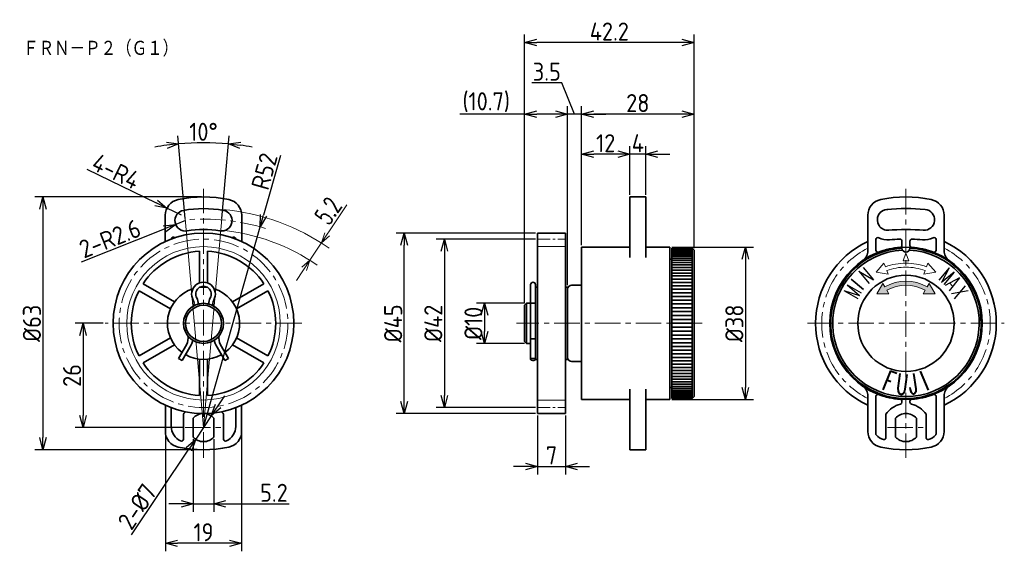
# Model space of a CAD drawing. Header units: millimetres. Extents: x 34 to 280, y 28 to 161.
import ezdxf

# ---------------------------------------------------------------- set-up
doc = ezdxf.new("R2010")
doc.units = ezdxf.units.MM
doc.header["$LTSCALE"] = 0.2
doc.linetypes.add('CENTER', pattern=[50.8, 31.75, -6.35, 6.35, -6.35])
for name, color, linetype, lineweight in [('18-0-CON', 3, 'Continuous', 18), ('18-2-CEN', 1, 'CENTER', 18), ('35-0-CON', 7, 'Continuous', 35)]:
    doc.layers.add(name, color=color, linetype=linetype, lineweight=lineweight)
doc.styles.add('Dimension', font='isocp.shx', dxfattribs={"bigfont": 'bigfont.shx'})
doc.styles.add('KANJI', font='TXT', dxfattribs={"bigfont": 'BIGFONT'})
doc.dimstyles.new('外形図／部品図', dxfattribs={"dimscale": 0, "dimtxt": 4.5, "dimasz": 3, "dimexe": 2, "dimexo": 0.5, "dimgap": 0.5, "dimtad": 1, "dimdec": 3, "dimdsep": 46, "dimtxsty": 'Dimension', "dimblk": 'OPEN30', "dimcen": 2.5, "dimclrd": 161, "dimclre": 161, "dimclrt": 161, "dimazin": 2, "dimtm": 1e-09, "dimtfac": 0.6, "dimtdec": 3, "dimtmove": 0, "dimatfit": 3, "dimldrblk": 'OPEN30', "dimfxl": 1, "dimarcsym": 0})

# ---------------------------------------------------------------- blocks, each defined once
blk = doc.blocks.new('$$$ARW_ARROW')
for p, q in [((0.428571, 0.119048), (0, 0)), ((0, 0), (0.428571, -0.119048))]:
    blk.add_line(p, q)
blk = doc.blocks.new('$$$ARW_SHAFT')
for p, q in [((0, 0), (0.428571, 0.119048)), ((0.428571, -0.119048), (0, 0)), ((0, 0), (1, 0))]:
    blk.add_line(p, q)
blk = doc.blocks.new('_Open30')
at = {"color": 0, "linetype": 'ByBlock', "lineweight": -2}
for p, q in [((-1, 0.268), (0, 0)), ((0, 0), (-1, -0.268)), ((0, 0), (-1, 0))]:
    blk.add_line(p, q, dxfattribs=at)
blk = doc.blocks.new('*D127')
at = {"layer": '18-0-CON', "color": 161, "lineweight": -2}
for p, q in [((83.62, 64.4), (85.29, 66.89)), ((81.95, 61.91), (78.05, 56.09)), ((62.08, 32.27), (76.38, 53.6))]:
    blk.add_line(p, q, dxfattribs=at)
at = {"layer": 'Defpoints', "color": 0}
for p in [(81.95, 61.91), (78.05, 56.09)]:
    blk.add_point(p, dxfattribs=at)
at = {"layer": '18-0-CON', "color": 161, "lineweight": -2, "xscale": 3, "yscale": 3, "zscale": 3}
for p, rotation in [((81.95, 61.91), 236.1619741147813), ((78.05, 56.09), 56.16197411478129)]:
    blk.add_blockref('_Open30', p, dxfattribs=dict(at, rotation=rotation))
at = {"layer": '18-0-CON', "color": 161, "insert": (63.49, 39.31), "char_height": 4.5, "attachment_point": 5, "rotation": 56.162, "style": 'Dimension'}
blk.add_mtext('2-%%C7', dxfattribs=at)
blk = doc.blocks.new('*D128')
at = {"layer": '18-0-CON', "color": 161, "lineweight": -2}
for p, q in [((99.15, 126.85), (94.94, 111.93)), ((80, 59), (94.12, 109.05))]:
    blk.add_line(p, q, dxfattribs=at)
at = {"layer": 'Defpoints', "color": 0}
for p in [(94.12, 109.05), (80, 59)]:
    blk.add_point(p, dxfattribs=at)
at = {"layer": '18-0-CON', "color": 161, "lineweight": -2, "xscale": 3, "yscale": 3, "zscale": 3, "rotation": 254.2398948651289}
blk.add_blockref('_Open30', (94.12, 109.05), dxfattribs=at)
at = {"layer": '18-0-CON', "color": 161, "insert": (95.17, 122.88), "char_height": 4.5, "attachment_point": 5, "rotation": 74.2399, "style": 'Dimension'}
blk.add_mtext('R52', dxfattribs=at)
blk = doc.blocks.new('*D129')
at = {"layer": '18-0-CON', "color": 161, "lineweight": -2}
for p, q in [((75.49, 110.61), (73.07, 109.65)), ((49.57, 100.32), (70.28, 108.54))]:
    blk.add_line(p, q, dxfattribs=at)
at = {"layer": 'Defpoints', "color": 0}
for p in [(75.49, 110.61), (73.07, 109.65)]:
    blk.add_point(p, dxfattribs=at)
at = {"layer": '18-0-CON', "color": 161, "lineweight": -2, "xscale": 3, "yscale": 3, "zscale": 3, "rotation": 21.6375553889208}
blk.add_blockref('_Open30', (73.07, 109.65), dxfattribs=at)
at = {"layer": '18-0-CON', "color": 161, "insert": (56.7, 106.11), "char_height": 4.5, "attachment_point": 5, "rotation": 21.6376, "style": 'Dimension'}
blk.add_mtext('2-R2.6', dxfattribs=at)
blk = doc.blocks.new('*D130')
at = {"layer": '18-0-CON', "color": 161, "lineweight": -2}
for p, q in [((50.91, 123.4), (68.19, 115)), ((74.49, 111.94), (70.89, 113.69))]:
    blk.add_line(p, q, dxfattribs=at)
at = {"layer": 'Defpoints', "color": 0}
for p in [(70.89, 113.69), (74.49, 111.94)]:
    blk.add_point(p, dxfattribs=at)
at = {"layer": '18-0-CON', "color": 161, "lineweight": -2, "xscale": 3, "yscale": 3, "zscale": 3, "rotation": 334.0779736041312}
blk.add_blockref('_Open30', (70.89, 113.69), dxfattribs=at)
at = {"layer": '18-0-CON', "color": 161, "insert": (58.22, 122.9), "char_height": 4.5, "attachment_point": 5, "rotation": 334.078, "style": 'Dimension'}
blk.add_mtext('4-R4', dxfattribs=at)
blk = doc.blocks.new('*D131')
at = {"layer": '18-0-CON', "color": 161, "lineweight": -2}
for p, q in [((55, 85), (48, 85)), ((50, 82), (50, 62)), ((74.9, 59), (48, 59))]:
    blk.add_line(p, q, dxfattribs=at)
at = {"layer": 'Defpoints', "color": 0}
for p in [(55.5, 85), (50, 59), (75.4, 59)]:
    blk.add_point(p, dxfattribs=at)
at = {"layer": '18-0-CON', "color": 161, "lineweight": -2, "xscale": 3, "yscale": 3, "zscale": 3}
for p, rotation in [((50, 85), 90), ((50, 59), 270)]:
    blk.add_blockref('_Open30', p, dxfattribs=dict(at, rotation=rotation))
at = {"layer": '18-0-CON', "color": 161, "insert": (47.25, 72), "char_height": 4.5, "attachment_point": 5, "rotation": 90, "style": 'Dimension'}
blk.add_mtext('26', dxfattribs=at)
blk = doc.blocks.new('*D132')
at = {"layer": '18-0-CON', "color": 161, "lineweight": -2}
for p, q in [((79.5, 116.5), (38, 116.5)), ((40, 113.5), (40, 56.5)), ((79.5, 53.5), (38, 53.5))]:
    blk.add_line(p, q, dxfattribs=at)
at = {"layer": 'Defpoints', "color": 0}
for p in [(80, 116.5), (40, 53.5), (80, 53.5)]:
    blk.add_point(p, dxfattribs=at)
at = {"layer": '18-0-CON', "color": 161, "lineweight": -2, "xscale": 3, "yscale": 3, "zscale": 3}
for p, rotation in [((40, 116.5), 90), ((40, 53.5), 270)]:
    blk.add_blockref('_Open30', p, dxfattribs=dict(at, rotation=rotation))
at = {"layer": '18-0-CON', "color": 161, "insert": (37.25, 85), "char_height": 4.5, "attachment_point": 5, "rotation": 90, "style": 'Dimension'}
blk.add_mtext('%%C63', dxfattribs=at)
blk = doc.blocks.new('*D133')
at = {"layer": '18-0-CON', "color": 161, "lineweight": -2}
for p, q in [((77.4, 56.16), (77.4, 38)), ((82.6, 56.16), (82.6, 38)), ((74.4, 40), (71.4, 40)), ((77.4, 40), (82.6, 40)), ((85.6, 40), (101.32, 40))]:
    blk.add_line(p, q, dxfattribs=at)
at = {"layer": 'Defpoints', "color": 0}
for p in [(77.4, 56.66), (82.6, 56.66), (82.6, 40)]:
    blk.add_point(p, dxfattribs=at)
at = {"layer": '18-0-CON', "color": 161, "lineweight": -2, "xscale": 3, "yscale": 3, "zscale": 3}
blk.add_blockref('_Open30', (77.4, 40), dxfattribs=at)
at = {"layer": '18-0-CON', "color": 161, "lineweight": -2, "xscale": 3, "yscale": 3, "zscale": 3, "rotation": 180}
blk.add_blockref('_Open30', (82.6, 40), dxfattribs=at)
at = {"layer": '18-0-CON', "color": 161, "insert": (97.54, 42.75), "char_height": 4.5, "attachment_point": 5, "style": 'Dimension'}
blk.add_mtext('5.2', dxfattribs=at)
blk = doc.blocks.new('*D134')
at = {"layer": '18-0-CON', "color": 161, "lineweight": -2}
for p, q in [((70.5, 57.56), (70.5, 28.16)), ((89.5, 57.56), (89.5, 28.16)), ((86.5, 30.16), (73.5, 30.16))]:
    blk.add_line(p, q, dxfattribs=at)
at = {"layer": 'Defpoints', "color": 0}
for p in [(70.5, 58.06), (89.5, 58.06), (70.5, 30.16)]:
    blk.add_point(p, dxfattribs=at)
at = {"layer": '18-0-CON', "color": 161, "lineweight": -2, "xscale": 3, "yscale": 3, "zscale": 3, "rotation": 180}
blk.add_blockref('_Open30', (70.5, 30.16), dxfattribs=at)
at = {"layer": '18-0-CON', "color": 161, "lineweight": -2, "xscale": 3, "yscale": 3, "zscale": 3}
blk.add_blockref('_Open30', (89.5, 30.16), dxfattribs=at)
at = {"layer": '18-0-CON', "color": 161, "insert": (80, 32.91), "char_height": 4.5, "attachment_point": 5, "style": 'Dimension'}
blk.add_mtext('19', dxfattribs=at)
blk = doc.blocks.new('*D135')
at = {"layer": '18-0-CON', "color": 161, "lineweight": -2}
for p, q in [((160, 90), (148, 90)), ((150, 87), (150, 83)), ((160, 80), (148, 80))]:
    blk.add_line(p, q, dxfattribs=at)
at = {"layer": 'Defpoints', "color": 0}
for p in [(160.5, 90), (150, 80), (160.5, 80)]:
    blk.add_point(p, dxfattribs=at)
at = {"layer": '18-0-CON', "color": 161, "lineweight": -2, "xscale": 3, "yscale": 3, "zscale": 3}
for p, rotation in [((150, 90), 90), ((150, 80), 270)]:
    blk.add_blockref('_Open30', p, dxfattribs=dict(at, rotation=rotation))
at = {"layer": '18-0-CON', "color": 161, "insert": (147.25, 85), "char_height": 4.5, "attachment_point": 5, "rotation": 90, "style": 'Dimension'}
blk.add_mtext('%%C10', dxfattribs=at)
blk = doc.blocks.new('*D136')
at = {"layer": '18-0-CON', "color": 161, "lineweight": -2}
for p, q in [((162.7, 106), (138, 106)), ((140, 103), (140, 67)), ((162.7, 64), (138, 64))]:
    blk.add_line(p, q, dxfattribs=at)
at = {"layer": 'Defpoints', "color": 0}
for p in [(163.2, 106), (140, 64), (163.2, 64)]:
    blk.add_point(p, dxfattribs=at)
at = {"layer": '18-0-CON', "color": 161, "lineweight": -2, "xscale": 3, "yscale": 3, "zscale": 3}
for p, rotation in [((140, 106), 90), ((140, 64), 270)]:
    blk.add_blockref('_Open30', p, dxfattribs=dict(at, rotation=rotation))
at = {"layer": '18-0-CON', "color": 161, "insert": (137.25, 85), "char_height": 4.5, "attachment_point": 5, "rotation": 90, "style": 'Dimension'}
blk.add_mtext('%%C42', dxfattribs=at)
blk = doc.blocks.new('*D137')
at = {"layer": '18-0-CON', "color": 161, "lineweight": -2}
for p, q in [((162.7, 107.5), (128, 107.5)), ((130, 65.5), (130, 104.5)), ((162.7, 62.5), (128, 62.5))]:
    blk.add_line(p, q, dxfattribs=at)
at = {"layer": 'Defpoints', "color": 0}
for p in [(130, 107.5), (163.2, 107.5), (163.2, 62.5)]:
    blk.add_point(p, dxfattribs=at)
at = {"layer": '18-0-CON', "color": 161, "lineweight": -2, "xscale": 3, "yscale": 3, "zscale": 3}
for p, rotation in [((130, 107.5), 90), ((130, 62.5), 270)]:
    blk.add_blockref('_Open30', p, dxfattribs=dict(at, rotation=rotation))
at = {"layer": '18-0-CON', "color": 161, "insert": (127.25, 85), "char_height": 4.5, "attachment_point": 5, "rotation": 90, "style": 'Dimension'}
blk.add_mtext('%%C45', dxfattribs=at)
blk = doc.blocks.new('*D138')
at = {"layer": '18-0-CON', "color": 161, "lineweight": -2}
for p, q in [((163.2, 62), (163.2, 47.32)), ((170.2, 62), (170.2, 47.32)), ((160.2, 49.32), (157.2, 49.32)), ((163.2, 49.32), (170.2, 49.32)), ((173.2, 49.32), (176.2, 49.32))]:
    blk.add_line(p, q, dxfattribs=at)
at = {"layer": 'Defpoints', "color": 0}
for p in [(163.2, 62.5), (170.2, 62.5), (170.2, 49.32)]:
    blk.add_point(p, dxfattribs=at)
at = {"layer": '18-0-CON', "color": 161, "lineweight": -2, "xscale": 3, "yscale": 3, "zscale": 3}
blk.add_blockref('_Open30', (163.2, 49.32), dxfattribs=at)
at = {"layer": '18-0-CON', "color": 161, "lineweight": -2, "xscale": 3, "yscale": 3, "zscale": 3, "rotation": 180}
blk.add_blockref('_Open30', (170.2, 49.32), dxfattribs=at)
at = {"layer": '18-0-CON', "color": 161, "insert": (166.7, 52.07), "char_height": 4.5, "attachment_point": 5, "style": 'Dimension'}
blk.add_mtext('7', dxfattribs=at)
blk = doc.blocks.new('*D139')
at = {"layer": '18-0-CON', "color": 161, "lineweight": -2}
for p, q in [((160, 90), (160, 139.16)), ((170.7, 94.5), (170.7, 139.16)), ((160, 137.16), (143.85, 137.16)), ((167.7, 137.16), (163, 137.16))]:
    blk.add_line(p, q, dxfattribs=at)
at = {"layer": 'Defpoints', "color": 0}
for p in [(170.7, 137.16), (170.7, 94), (160, 89.5)]:
    blk.add_point(p, dxfattribs=at)
at = {"layer": '18-0-CON', "color": 161, "lineweight": -2, "xscale": 3, "yscale": 3, "zscale": 3, "rotation": 180}
blk.add_blockref('_Open30', (160, 137.16), dxfattribs=at)
at = {"layer": '18-0-CON', "color": 161, "lineweight": -2, "xscale": 3, "yscale": 3, "zscale": 3}
blk.add_blockref('_Open30', (170.7, 137.16), dxfattribs=at)
at = {"layer": '18-0-CON', "color": 161, "insert": (150.43, 140.13), "char_height": 4.5, "attachment_point": 5, "style": 'Dimension'}
blk.add_mtext('(10.7)', dxfattribs=at)
blk = doc.blocks.new('*D140')
at = {"layer": '18-0-CON', "color": 161, "lineweight": -2}
for p, q in [((169.27, 144.99), (161.79, 144.99)), ((172.45, 137.16), (169.27, 144.99)), ((170.7, 94.5), (170.7, 139.16)), ((174.2, 104.5), (174.2, 139.16)), ((167.7, 137.16), (164.7, 137.16)), ((174.2, 137.16), (170.7, 137.16)), ((174.2, 137.16), (170.7, 137.16)), ((177.2, 137.16), (180.2, 137.16))]:
    blk.add_line(p, q, dxfattribs=at)
at = {"layer": 'Defpoints', "color": 0}
for p in [(170.7, 137.16), (174.2, 104), (170.7, 94)]:
    blk.add_point(p, dxfattribs=at)
at = {"layer": '18-0-CON', "color": 161, "lineweight": -2, "xscale": 3, "yscale": 3, "zscale": 3}
blk.add_blockref('_Open30', (170.7, 137.16), dxfattribs=at)
at = {"layer": '18-0-CON', "color": 161, "lineweight": -2, "xscale": 3, "yscale": 3, "zscale": 3, "rotation": 180}
blk.add_blockref('_Open30', (174.2, 137.16), dxfattribs=at)
at = {"layer": '18-0-CON', "color": 161, "insert": (165.53, 147.74), "char_height": 4.5, "attachment_point": 5, "style": 'Dimension'}
blk.add_mtext('3.5', dxfattribs=at)
blk = doc.blocks.new('*D141')
at = {"layer": '18-0-CON', "color": 161, "lineweight": -2}
for p, q in [((174.2, 104.5), (174.2, 129.16)), ((186.2, 117), (186.2, 129.16)), ((183.2, 127.16), (177.2, 127.16))]:
    blk.add_line(p, q, dxfattribs=at)
at = {"layer": 'Defpoints', "color": 0}
for p in [(174.2, 127.16), (186.2, 116.5), (174.2, 104)]:
    blk.add_point(p, dxfattribs=at)
at = {"layer": '18-0-CON', "color": 161, "lineweight": -2, "xscale": 3, "yscale": 3, "zscale": 3, "rotation": 180}
blk.add_blockref('_Open30', (174.2, 127.16), dxfattribs=at)
at = {"layer": '18-0-CON', "color": 161, "lineweight": -2, "xscale": 3, "yscale": 3, "zscale": 3}
blk.add_blockref('_Open30', (186.2, 127.16), dxfattribs=at)
at = {"layer": '18-0-CON', "color": 161, "insert": (180.2, 129.91), "char_height": 4.5, "attachment_point": 5, "style": 'Dimension'}
blk.add_mtext('12', dxfattribs=at)
blk = doc.blocks.new('*D142')
at = {"layer": '18-0-CON', "color": 161, "lineweight": -2}
for p, q in [((186.2, 117), (186.2, 129.16)), ((190.2, 117), (190.2, 129.16)), ((183.2, 127.16), (180.2, 127.16)), ((190.2, 127.16), (186.2, 127.16)), ((193.2, 127.16), (196.2, 127.16))]:
    blk.add_line(p, q, dxfattribs=at)
at = {"layer": 'Defpoints', "color": 0}
for p in [(186.2, 127.16), (186.2, 116.5), (190.2, 116.5)]:
    blk.add_point(p, dxfattribs=at)
at = {"layer": '18-0-CON', "color": 161, "lineweight": -2, "xscale": 3, "yscale": 3, "zscale": 3}
blk.add_blockref('_Open30', (186.2, 127.16), dxfattribs=at)
at = {"layer": '18-0-CON', "color": 161, "lineweight": -2, "xscale": 3, "yscale": 3, "zscale": 3, "rotation": 180}
blk.add_blockref('_Open30', (190.2, 127.16), dxfattribs=at)
at = {"layer": '18-0-CON', "color": 161, "insert": (188.2, 129.91), "char_height": 4.5, "attachment_point": 5, "style": 'Dimension'}
blk.add_mtext('4', dxfattribs=at)
blk = doc.blocks.new('*D143')
at = {"layer": '18-0-CON', "color": 161, "lineweight": -2}
for p, q in [((174.2, 104.5), (174.2, 139.16)), ((202.2, 103.75), (202.2, 139.16)), ((199.2, 137.16), (177.2, 137.16))]:
    blk.add_line(p, q, dxfattribs=at)
at = {"layer": 'Defpoints', "color": 0}
for p in [(174.2, 137.16), (174.2, 104), (202.2, 103.25)]:
    blk.add_point(p, dxfattribs=at)
at = {"layer": '18-0-CON', "color": 161, "lineweight": -2, "xscale": 3, "yscale": 3, "zscale": 3, "rotation": 180}
blk.add_blockref('_Open30', (174.2, 137.16), dxfattribs=at)
at = {"layer": '18-0-CON', "color": 161, "lineweight": -2, "xscale": 3, "yscale": 3, "zscale": 3}
blk.add_blockref('_Open30', (202.2, 137.16), dxfattribs=at)
at = {"layer": '18-0-CON', "color": 161, "insert": (188.2, 139.91), "char_height": 4.5, "attachment_point": 5, "style": 'Dimension'}
blk.add_mtext('\\A2;28', dxfattribs=at)
blk = doc.blocks.new('*D144')
at = {"layer": '18-0-CON', "color": 161, "lineweight": -2}
for p, q in [((160, 90), (160, 157)), ((202.2, 103.75), (202.2, 157)), ((199.2, 155), (163, 155))]:
    blk.add_line(p, q, dxfattribs=at)
at = {"layer": 'Defpoints', "color": 0}
for p in [(160, 155), (202.2, 103.25), (160, 89.5)]:
    blk.add_point(p, dxfattribs=at)
at = {"layer": '18-0-CON', "color": 161, "lineweight": -2, "xscale": 3, "yscale": 3, "zscale": 3, "rotation": 180}
blk.add_blockref('_Open30', (160, 155), dxfattribs=at)
at = {"layer": '18-0-CON', "color": 161, "lineweight": -2, "xscale": 3, "yscale": 3, "zscale": 3}
blk.add_blockref('_Open30', (202.2, 155), dxfattribs=at)
at = {"layer": '18-0-CON', "color": 161, "insert": (181.1, 157.75), "char_height": 4.5, "attachment_point": 5, "style": 'Dimension'}
blk.add_mtext('\\A2;42.2', dxfattribs=at)
blk = doc.blocks.new('*D145')
at = {"layer": '18-0-CON', "color": 161, "lineweight": -2}
for p, q in [((196.7, 104), (217, 104)), ((215, 101), (215, 69)), ((196.7, 66), (217, 66))]:
    blk.add_line(p, q, dxfattribs=at)
at = {"layer": 'Defpoints', "color": 0}
for p in [(196.2, 104), (196.2, 66), (215, 66)]:
    blk.add_point(p, dxfattribs=at)
at = {"layer": '18-0-CON', "color": 161, "lineweight": -2, "xscale": 3, "yscale": 3, "zscale": 3}
for p, rotation in [((215, 104), 90), ((215, 66), 270)]:
    blk.add_blockref('_Open30', p, dxfattribs=dict(at, rotation=rotation))
at = {"layer": '18-0-CON', "color": 161, "insert": (212.25, 85), "char_height": 4.5, "attachment_point": 5, "rotation": 90, "style": 'Dimension'}
blk.add_mtext('%%C38', dxfattribs=at)
blk = doc.blocks.new('*D146')
at = {"layer": '18-0-CON', "color": 161, "lineweight": -2}
for p, q in [((75.44, 111.1), (73.64, 131.72)), ((84.56, 111.1), (86.36, 131.72))]:
    blk.add_line(p, q, dxfattribs=at)
for start, end in [(97.4211, 99.8423), (85, 95), (80.1577, 82.5789)]:
    blk.add_arc((80, 59), 71, start, end, dxfattribs=at)
at = {"layer": 'Defpoints', "color": 0}
for p in [(82.07, 129.97), (75.49, 110.61), (84.51, 110.61), (80, 59), (80, 59)]:
    blk.add_point(p, dxfattribs=at)
at = {"layer": '18-0-CON', "color": 161, "lineweight": -2, "xscale": 3, "yscale": 3, "zscale": 3}
for p, rotation in [((73.81, 129.73), 6.210564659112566), ((86.19, 129.73), 173.7894353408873)]:
    blk.add_blockref('_Open30', p, dxfattribs=dict(at, rotation=rotation))
at = {"layer": '18-0-CON', "color": 161, "insert": (80, 132.75), "char_height": 4.5, "attachment_point": 5, "style": 'Dimension'}
blk.add_mtext('10°', dxfattribs=at)

msp = doc.modelspace()

# ---------------------------------------------------------------- hatches: boundary and pattern name
at = {"layer": '18-0-CON'}
msp.add_hatch(color=256, dxfattribs=at).paths.add_polyline_path([(249.75, 94.0933), (249.25, 94.9593), (247.75, 92.3612), (250.75, 92.3612), (250.25, 93.2272, -0.2679492), (259.75, 93.2272), (259.25, 92.3612), (262.25, 92.3612), (260.75, 94.9593), (260.25, 94.0933, 0.26794919)])

# ---------------------------------------------------------------- linework, layer by layer
for p, q in [((106.4914, 100.7089), (115.6921, 114.5467)), ((80, 59), (75.4416, 111.1031)), ((84.5584, 111.1031), (80, 59)), ((163.2, 104.125), (170.2, 104.125)), ((255, 102.5), (254.316, 100.6206)), ((254.316, 100.6206), (255.684, 100.6206)), ((255, 102.5), (255.684, 100.6206)), ((247.5993, 97.7369), (249.5277, 100.0351)), ((249.8697, 99.0954), (249.5277, 100.0351)), ((250.5537, 97.216), (250.2117, 98.1557)), ((259.4463, 97.216), (259.7883, 98.1557)), ((260.1303, 99.0954), (260.4723, 100.0351)), ((262.4007, 97.7369), (260.4723, 100.0351)), ((250.5537, 97.216), (247.5993, 97.7369)), ((259.4463, 97.216), (262.4007, 97.7369)), ((247.75, 92.3612), (249.25, 94.9593)), ((249.25, 94.9593), (249.75, 94.0933)), ((250.25, 93.2272), (250.75, 92.3612)), ((259.75, 93.2272), (259.25, 92.3612)), ((260.75, 94.9593), (260.25, 94.0933)), ((262.25, 92.3612), (260.75, 94.9593)), ((250.75, 92.3612), (247.75, 92.3612)), ((259.25, 92.3612), (262.25, 92.3612)), ((163.2, 65.875), (170.2, 65.875))]:
    msp.add_line(p, q, dxfattribs=at)
msp.add_circle((80, 85), 19.125, dxfattribs=at)
for centre, radius, start, end in [((80, 59), 54.6, 55, 85), ((80, 59), 49.4, 55, 85), ((255, 85), 15, 90, 110), ((255, 85), 14, 90, 110), ((255, 85), 15, 70, 90), ((255, 85), 14, 70, 90), ((255, 85), 10.5, 60, 120), ((255, 85), 9.5, 60, 120)]:
    msp.add_arc(centre, radius, start, end, dxfattribs=at)
at = {"layer": '18-2-CEN'}
for p, q in [((80, 51.5), (80, 118.5)), ((255, 118.5), (255, 51.5)), ((104.5, 85), (55.5, 85)), ((204.2, 85), (158, 85)), ((230.5, 85), (279.5, 85)), ((75.4, 59), (84.6, 59)), ((250.4, 59), (259.6, 59))]:
    msp.add_line(p, q, dxfattribs=at)
at = {"layer": '18-2-CEN', "ltscale": 0.5}
for p, q in [((163.2, 106), (170.2, 106)), ((163.2, 64), (170.2, 64))]:
    msp.add_line(p, q, dxfattribs=at)
at = {"layer": '18-2-CEN'}
msp.add_circle((80, 85), 21, dxfattribs=at)
for centre, radius, start, end in [((80, 59), 52, 72.760725, 95.028245), ((255, 85), 21, 116.941994, 243.058006), ((255, 85), 21, 296.941994, 63.058006)]:
    msp.add_arc(centre, radius, start, end, dxfattribs=at)
at = {"layer": '35-0-CON'}
for p, q in [((186.2, 101.4459), (186.2, 116.5)), ((186.2, 116.5), (190.2, 116.5)), ((190.2, 101.4459), (190.2, 116.5)), ((70.4851, 111.9414), (70.4851, 105.3892)), ((89.5149, 111.9414), (89.5149, 105.3892)), ((245.5, 111.9444), (245.5, 103.1039)), ((264.5, 111.9444), (264.5, 103.1039)), ((163.2, 107.5), (163.2, 85)), ((163.2, 107.5), (170.2, 107.5)), ((170.2, 107.5), (170.2, 62.5)), ((247.5, 105.8869), (247.5, 103.2003)), ((254, 105.4758), (254, 104.4422)), ((256, 105.4758), (256, 104.4422)), ((262.5, 105.8869), (262.5, 103.2003)), ((174.2, 104), (186.2, 104)), ((174.2, 104), (174.2, 85)), ((190.2, 104), (196.2, 104)), ((196.2, 104), (196.2, 85)), ((196.7, 103.75), (201.7, 103.75)), ((196.7, 85), (196.7, 103.75)), ((201.7, 103.7243), (196.7, 103.7243)), ((201.7, 103.5192), (196.7, 103.5192)), ((201.7, 103.3403), (196.7, 103.3403)), ((201.7, 103.1111), (196.7, 103.1111)), ((201.7, 103.75), (202.2, 103.25)), ((201.7, 103.75), (201.7, 66.25)), ((202.2, 66.75), (202.2, 103.25)), ((79, 102.9722), (79, 95.0753)), ((81, 102.9722), (81, 95.0753)), ((196.2, 101), (196.7, 101)), ((201.7, 102.8323), (196.7, 102.8323)), ((201.7, 102.5046), (196.7, 102.5046)), ((201.7, 102.129), (196.7, 102.129)), ((201.7, 101.7064), (196.7, 101.7064)), ((201.7, 101.238), (196.7, 101.238)), ((201.7, 100.7251), (196.7, 100.7251)), ((201.7, 100.1691), (196.7, 100.1691)), ((201.7, 99.5715), (196.7, 99.5715)), ((201.7, 98.934), (196.7, 98.934)), ((201.7, 98.2583), (196.7, 98.2583)), ((201.7, 97.5462), (196.7, 97.5462)), ((201.7, 96.7998), (196.7, 96.7998)), ((201.7, 96.021), (196.7, 96.021)), ((64.9356, 94.8521), (72.754, 90.3382)), ((95.0644, 94.8521), (87.246, 90.3382)), ((161.5, 85), (161.5, 94.65)), ((162.7, 94.65), (162.7, 85)), ((162.7, 94), (163.2, 94)), ((170.2, 94), (170.7, 94)), ((170.7, 94), (170.7, 93)), ((170.7, 93.5), (170.7, 85)), ((174.2, 94.5), (171.7, 94.5)), ((201.7, 95.212), (196.7, 95.212)), ((201.7, 94.375), (196.7, 94.375)), ((201.7, 93.5123), (196.7, 93.5123)), ((63.9356, 93.1201), (71.754, 88.6061)), ((96.0644, 93.1201), (88.246, 88.6061)), ((201.7, 92.6263), (196.7, 92.6263)), ((201.7, 91.7194), (196.7, 91.7194)), ((201.7, 90.7941), (196.7, 90.7941)), ((160, 89.5), (160.5, 90)), ((160, 89.5), (160, 85)), ((160.5, 90), (161.5, 90)), ((160.5, 85), (160.5, 90)), ((161.7, 90), (162.5, 90)), ((201.7, 89.8529), (196.7, 89.8529)), ((201.7, 88.8983), (196.7, 88.8983)), ((201.7, 87.9331), (196.7, 87.9331)), ((201.7, 86.9599), (196.7, 86.9599)), ((201.7, 85.9813), (196.7, 85.9813)), ((160, 80.5), (160, 85)), ((160.5, 85), (160.5, 80)), ((161.5, 85), (161.5, 76)), ((162.7, 76), (162.7, 85)), ((163.2, 62.5), (163.2, 85)), ((170.7, 76.5), (170.7, 85)), ((174.2, 66), (174.2, 85)), ((196.2, 66), (196.2, 85)), ((201.7, 85), (196.7, 85)), ((196.7, 85), (196.7, 66.25)), ((201.7, 84.0187), (196.7, 84.0187)), ((63.9356, 76.8799), (71.754, 81.3939)), ((96.0644, 76.8799), (88.246, 81.3939)), ((161.7, 81.1505), (162.5, 81.1505)), ((201.7, 83.0401), (196.7, 83.0401)), ((201.7, 82.0669), (196.7, 82.0669)), ((201.7, 81.1017), (196.7, 81.1017)), ((64.9356, 75.1479), (72.754, 79.6618)), ((75.7568, 79.6505), (73.7935, 76.25)), ((76.9209, 79.6669), (74.6595, 75.75)), ((83.0791, 79.6669), (85.3405, 75.75)), ((84.2432, 79.6505), (86.2065, 76.25)), ((95.0644, 75.1479), (87.246, 79.6618)), ((160, 80.5), (160.5, 80)), ((160.5, 80), (161.5, 80)), ((201.7, 80.1471), (196.7, 80.1471)), ((201.7, 79.2059), (196.7, 79.2059)), ((74.6595, 75.75), (73.7935, 76.25)), ((79, 67.0278), (79, 76.0557)), ((81, 67.0278), (81, 76.0557)), ((86.2065, 76.25), (85.3405, 75.75)), ((170.7, 76), (170.7, 77)), ((201.7, 78.2806), (196.7, 78.2806)), ((201.7, 77.3737), (196.7, 77.3737)), ((201.7, 76.4877), (196.7, 76.4877)), ((162.7, 76), (163.2, 76)), ((170.2, 76), (170.7, 76)), ((174.2, 75.5), (171.7, 75.5)), ((201.7, 75.625), (196.7, 75.625)), ((201.7, 74.788), (196.7, 74.788)), ((201.7, 73.979), (196.7, 73.979)), ((201.7, 73.2002), (196.7, 73.2002)), ((201.7, 72.4538), (196.7, 72.4538)), ((201.7, 71.7417), (196.7, 71.7417)), ((196.2, 69), (196.7, 69)), ((201.7, 71.066), (196.7, 71.066)), ((201.7, 70.4285), (196.7, 70.4285)), ((201.7, 69.8309), (196.7, 69.8309)), ((201.7, 69.2749), (196.7, 69.2749)), ((201.7, 68.762), (196.7, 68.762)), ((186.2, 68.5541), (186.2, 53.5)), ((190.2, 68.5541), (190.2, 53.5)), ((201.7, 68.2936), (196.7, 68.2936)), ((201.7, 67.871), (196.7, 67.871)), ((201.7, 67.4954), (196.7, 67.4954)), ((201.7, 67.1677), (196.7, 67.1677)), ((201.7, 66.8889), (196.7, 66.8889)), ((201.7, 66.6597), (196.7, 66.6597)), ((201.7, 66.4808), (196.7, 66.4808)), ((201.7, 66.2757), (196.7, 66.2757)), ((196.7, 66.25), (201.7, 66.25)), ((201.7, 66.25), (202.2, 66.75)), ((245.5, 58.0556), (245.5, 66.8961)), ((247.5, 57.476), (247.5, 66.7997)), ((262.5, 57.476), (262.5, 66.7997)), ((264.5, 58.0556), (264.5, 66.8961)), ((70.5, 58.0556), (70.5, 64.6039)), ((71.9851, 59.3119), (71.9851, 63.9759)), ((88.0149, 59.3119), (88.0149, 63.9759)), ((89.5, 58.0556), (89.5, 64.6039)), ((174.2, 66), (186.2, 66)), ((190.2, 66), (196.2, 66)), ((254, 65.5578), (254, 65.3246)), ((256, 65.5578), (256, 65.3246)), ((75, 56.1426), (75, 62.3166)), ((77.4, 56.6569), (77.4, 61.3431)), ((82.6, 56.6569), (82.6, 61.3431)), ((85, 56.1426), (85, 62.3166)), ((163.2, 62.5), (170.2, 62.5)), ((250, 56.5265), (250, 62.3166)), ((252.4, 56.6569), (252.4, 61.3431)), ((257.6, 56.6569), (257.6, 61.3431)), ((260, 56.4054), (260, 62.3166)), ((186.2, 53.5), (190.2, 53.5))]:
    msp.add_line(p, q, dxfattribs=at)
msp.add_lwpolyline([(162.1, 76.25), (162.4244, 76.2103), (162.6458, 76.1039), (162.6939, 75.9644), (162.5534, 75.8363), (162.269, 75.7601), (161.931, 75.7601), (161.6465, 75.8363), (161.5061, 75.9644), (161.5542, 76.1039), (161.7756, 76.2103), (162.1, 76.25)], close=True, dxfattribs=at)
for centre, radius in [((80, 85), 22.5), ((255, 85), 19), ((255, 85), 12), ((80, 85), 5), ((80, 85), 4.5)]:
    msp.add_circle(centre, radius, dxfattribs=at)
for centre, radius, start, end in [((74.4851, 111.9414), 4, 101.568545, 180), ((80, 85), 31.5, 78.431455, 101.568545), ((85.5149, 111.9414), 4, 0, 78.431455), ((249.5, 111.9444), 4, 101.536959, 180), ((255, 85), 31.5, 78.463041, 101.536959), ((260.5, 111.9444), 4, 0, 78.463041), ((75.4851, 110.605), 2.6, 100, 280), ((80, 85), 28.6, 80, 100), ((84.5149, 110.605), 2.6, 260, 80), ((250.4679, 110.8021), 2.6, 90, 275), ((255, 59), 54.6, 85, 95), ((259.5321, 110.8021), 2.6, 265, 85), ((80, 85), 23.4, 80, 100), ((255, 59), 49.4, 84.736118, 95.26277), ((72.4851, 105.9952), 0.5, 42.733478, 180), ((87.5149, 105.9952), 0.5, 3.345707, 137.266522), ((248, 105.8869), 0.5, 63.339093, 180), ((250.4679, 110.8021), 5, 243.339093, 275), ((255, 59), 47, 91.848572, 95), ((253.5, 105.4758), 0.5, 0, 91.848572), ((256.5, 105.4758), 0.5, 88.151428, 180), ((255, 59), 47, 85, 88.151428), ((259.5321, 110.8021), 5, 265, 296.660907), ((262, 105.8869), 0.5, 0, 116.660907), ((255, 85), 22.5, 115.016696, 244.983304), ((255, 85), 18.75, 93.056137, 87.317369), ((255, 85), 18.25, 92.682631, 87.317369), ((242.5, 103.1039), 3, 304.623535, 0), ((248, 103.2003), 0.5, 180, 291.037221), ((255, 85), 19, 94.411726, 111.037221), ((253.5, 104.4422), 0.5, 274.411726, 0), ((255, 103.75), 1, 180.763966, 359.236034), ((256.5, 104.4422), 0.5, 180, 265.588274), ((255, 85), 19, 68.962779, 85.588274), ((262, 103.2003), 0.5, 248.962779, 0), ((267.5, 103.1039), 3, 180, 235.376465), ((255, 85), 22.5, 295.016696, 64.983304), ((80, 85), 18, 93.184739, 146.815261), ((80, 85), 18, 33.184739, 86.815261), ((80, 85), 9, 107.105489, 233.62063), ((80, 92.3), 2.95, 329.709355, 210.290645), ((80, 92.3), 1.95, 329.709355, 210.290645), ((80, 85), 9, 83.243714, 96.756286), ((80, 85), 9, 306.37937, 72.894511), ((162.1, 94.65), 0.6, 0, 180), ((171.7, 93.5), 1, 90, 180), ((80, 85), 18, 153.184739, 206.815261), ((76.1575, 90.0555), 1.5, 329.951497, 30.290645), ((76.1575, 90.0555), 2.5, 354.436491, 30.290645), ((83.8425, 90.0555), 2.5, 149.709355, 185.563509), ((83.8425, 90.0555), 1.5, 149.709355, 216.629077), ((80, 85), 18, 333.184739, 26.815261), ((73.1587, 81.1505), 3, 330, 14.976792), ((86.8413, 81.1505), 3, 165.023208, 210), ((74.3229, 81.1669), 3, 330, 352.822739), ((85.6771, 81.1669), 3, 187.177261, 210), ((80, 85), 9, 240, 299.245108), ((171.7, 76.5), 1, 180, 270), ((80, 85), 18, 213.184739, 266.815261), ((80, 85), 18, 273.184739, 326.815261), ((242.5, 66.8961), 3, 0, 55.376465), ((267.5, 66.8961), 3, 124.623535, 180), ((248, 66.7997), 0.5, 68.962779, 180), ((255, 85), 19, 248.962779, 265.588274), ((255, 85), 19, 274.411726, 291.037221), ((262, 66.7997), 0.5, 0, 111.037221), ((255, 59), 6, 103.342364, 146.44269), ((253.5, 65.5578), 0.5, 0, 85.588274), ((253.5, 65.3246), 0.5, 283.342364, 0), ((256.5, 65.5578), 0.5, 94.411726, 180), ((256.5, 65.3246), 0.5, 180, 256.657636), ((255, 59), 6, 33.55731, 76.657636), ((80, 59), 6, 138.741669, 146.44269), ((80, 59), 3.5, 42.024628, 137.975372), ((80, 59), 6, 33.55731, 41.258331), ((255, 59), 3.5, 42.024628, 137.975372), ((75.9851, 59.3119), 4, 180, 244.891876), ((84.0149, 59.3119), 4, 295.108124, 0), ((74.5, 58.0556), 4, 180, 258.463041), ((80, 59), 3.5, 222.024628, 317.975372), ((85.5, 58.0556), 4, 281.536959, 0), ((249.5, 58.0556), 4, 180, 258.463041), ((248, 57.476), 0.5, 180, 216.869898), ((250, 58.976), 3, 216.869898, 258.463041), ((249.5, 56.5265), 0.5, 258.463041, 0), ((255, 59), 3.5, 222.024628, 317.975372), ((260.5, 56.5265), 0.5, 180, 281.536959), ((260, 58.976), 3, 281.536959, 323.130102), ((260.5, 58.0556), 4, 281.536959, 0), ((262, 57.476), 0.5, 323.130102, 0), ((80, 85), 31.5, 258.463041, 281.536959), ((74.5, 56.1426), 0.5, 244.891876, 0), ((85.5, 56.1426), 0.5, 180, 295.108124), ((255, 85), 31.5, 258.463041, 281.536959), ((255, 85), 29.5, 259.124284, 259.305808), ((255, 85), 29.5, 280.694192, 280.875716)]:
    msp.add_arc(centre, radius, start, end, dxfattribs=at)

# ---------------------------------------------------------------- block references
at = {"layer": '18-0-CON', "yscale": 6}
for name, p, xscale, rotation in [('$$$ARW_ARROW', (109.3705, 105.0391), 5.999999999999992, 56.3801350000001), ('$$$ARW_SHAFT', (106.4914, 100.7089), 6.000000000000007, 236.3801349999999)]:
    msp.add_blockref(name, p, dxfattribs=dict(at, xscale=xscale, rotation=rotation))

# ---------------------------------------------------------------- texts
at = {"layer": '18-0-CON', "style": 'KANJI', "width": 0.878049}
msp.add_text('ＦＲＮ－Ｐ２（Ｇ１）', height=4, dxfattribs=at).set_placement((35.0551, 151.5318))
at = {"layer": '18-0-CON', "style": 'KANJI'}
for s, height, rotation, width, p in [('5.2', 4.5, 56.380135, 0.642857, (111.2307, 109.2184)), ('N', 4, 40, 0.6, (245.5257, 94.6731)), ('M', 4, 320, 0.6, (262.8809, 96.0101)), ('A', 4, 310, 0.6, (264.6731, 94.4743)), ('M', 4, 60, 0.6, (242.7887, 90.8493)), ('X', 4, 300, 0.6, (266.1713, 92.6507)), ('F', 5.103, 338, 0.6, (248.7293, 68.6464)), ('U', 5.103, 353, 0.6, (252.3052, 67.4661)), ('J', 5.103, 8, 0.6, (256.0647, 67.2515))]:
    msp.add_text(s, height=height, rotation=rotation, dxfattribs=dict(at, width=width)).set_placement(p)
for height, rotation, p in [(4, 50, (243.9899, 92.8809)), (5.103, 23, (259.7517, 68.0172))]:
    msp.add_text('I', height=height, rotation=rotation, dxfattribs=at).set_placement(p)

# ---------------------------------------------------------------- dimensions: what is measured, and where the dimension line sits
at = {"layer": '18-0-CON'}
for base, p1, p2, override, picture, middle in [((160, 155), (202.2, 103.25), (160, 89.5), {"dimscale": 1, "dimgap": 0.5, "dimtol": 0, "dimlim": 0, "dimtp": 0.5, "dimtm": 0.5, "dimtolj": 2}, '*D144', (181.1, 157.7504)), ((174.2, 137.1593), (202.2, 103.25), (174.2, 104), {"dimscale": 1, "dimgap": 0.5, "dimtol": 0, "dimlim": 0, "dimtp": 0.5, "dimtm": 0.5, "dimtolj": 2}, '*D143', (188.2, 139.9097)), ((174.2, 127.1593), (186.2, 116.5), (174.2, 104), {"dimscale": 1}, '*D141', (180.2, 129.9097)), ((186.2, 127.1593), (190.2, 116.5), (186.2, 116.5), {"dimscale": 1}, '*D142', (188.2, 129.9093)), ((170.2, 49.3177), (163.2, 62.5), (170.2, 62.5), {"dimscale": 1}, '*D138', (166.7, 52.0677)), ((70.5, 30.1593), (89.5, 58.0556), (70.5, 58.0556), {"dimscale": 1}, '*D134', (80, 32.9093))]:
    dim = msp.add_linear_dim(base=base, p1=p1, p2=p2, dimstyle='外形図／部品図', override=override, dxfattribs=at)
    dim.commit()
    dim.dimension.update_dxf_attribs({"geometry": picture, "text_midpoint": middle})
for base, p1, p2, override, picture, middle in [((170.7, 137.1593), (174.2, 104), (170.7, 94), {"dimscale": 1, "dimtmove": 1}, '*D140', (168.7741, 144.9913)), ((170.7, 137.1593), (160, 89.5), (170.7, 94), {"dimscale": 1, "dimpost": '(<>)'}, '*D139', (150.4268, 137.1593)), ((82.6, 40), (77.4, 56.6569), (82.6, 56.6569), {"dimscale": 1}, '*D133', (97.5356, 40))]:
    dim = msp.add_linear_dim(base=base, p1=p1, p2=p2, dimstyle='外形図／部品図', override=override, dxfattribs=at)
    dim.commit()
    dim.dimension.update_dxf_attribs({"geometry": picture, "text_midpoint": middle, "dimtype": 160})
dim = msp.add_angular_dim_2l(base=(82.065, 129.97), line1=((84.5149, 110.605), (80, 59)), line2=((80, 59), (75.4851, 110.605)), dimstyle='外形図／部品図', override={"dimscale": 1}, dxfattribs=at)
dim.commit()
dim.dimension.update_dxf_attribs({"geometry": '*D146', "text_midpoint": (80, 132.75)})
for center, mpoint, override, picture, middle in [((74.4851, 111.9414), (70.8876, 113.6899), {"dimscale": 1, "dimpost": '4-R<>'}, '*D130', (57.0213, 120.4296)), ((80, 59), (94.1237, 109.0452), {"dimscale": 1}, '*D128', (97.8162, 122.129)), ((75.4851, 110.605), (73.0684, 109.6463), {"dimscale": 1, "dimpost": '2-R<>'}, '*D129', (57.7176, 103.5569))]:
    dim = msp.add_radius_dim(center=center, mpoint=mpoint, dimstyle='外形図／部品図', override=override, dxfattribs=at)
    dim.commit()
    dim.dimension.update_dxf_attribs({"geometry": picture, "text_midpoint": middle, "dimtype": 164})
for base, p1, p2, override, picture, middle in [((40, 53.5), (80, 116.5), (80, 53.5), {"dimscale": 1, "dimpost": '%%C<>'}, '*D132', (37.25, 85)), ((130, 107.5), (163.2, 62.5), (163.2, 107.5), {"dimscale": 1, "dimpost": '%%C<>'}, '*D137', (127.25, 85)), ((140, 64), (163.2, 106), (163.2, 64), {"dimscale": 1, "dimpost": '%%C<>'}, '*D136', (137.2496, 85)), ((215, 66), (196.2, 104), (196.2, 66), {"dimscale": 1, "dimpost": '%%C<>'}, '*D145', (212.25, 85)), ((150, 80), (160.5, 90), (160.5, 80), {"dimscale": 1, "dimpost": '%%C<>'}, '*D135', (147.25, 85)), ((50, 59), (55.5, 85), (75.4, 59), {"dimscale": 1}, '*D131', (47.2496, 72))]:
    dim = msp.add_linear_dim(base=base, p1=p1, p2=p2, angle=90, dimstyle='外形図／部品図', override=override, dxfattribs=at)
    dim.commit()
    dim.dimension.update_dxf_attribs({"geometry": picture, "text_midpoint": middle})
dim = msp.add_diameter_dim_2p(p1=(81.949, 61.9072), p2=(78.051, 56.0928), dimstyle='外形図／部品図', override={"dimscale": 1, "dimpost": '2-%%C<>'}, dxfattribs=at)
dim.commit()
dim.dimension.update_dxf_attribs({"geometry": '*D127', "text_midpoint": (65.772, 37.777), "dimtype": 163})

doc.saveas('drawing.dxf')
